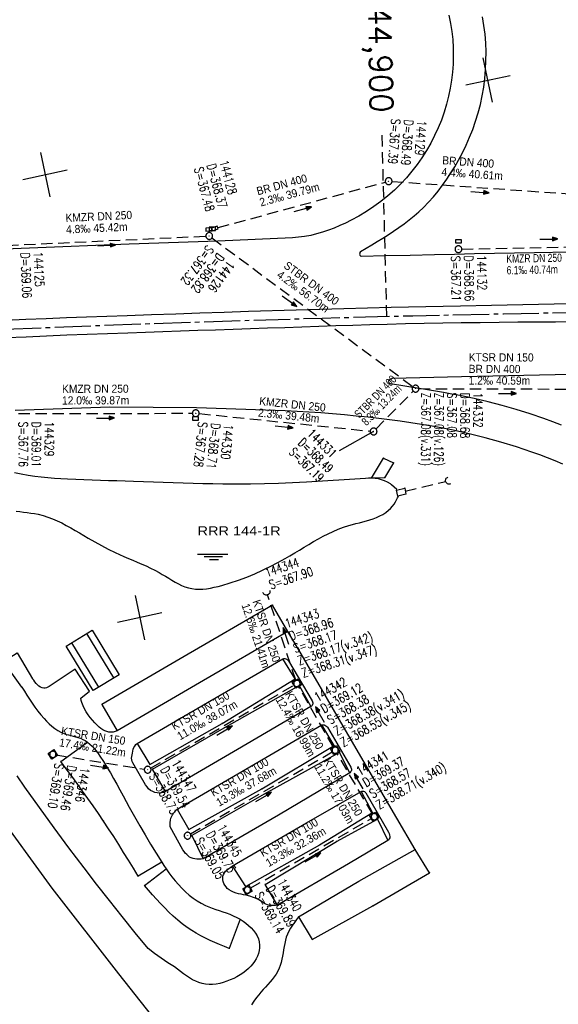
# Model space of a CAD drawing. Extents: x 4513981 to 4515116, y 5480330 to 5480924.
# Tile 5 of 11: x 4514447 to 4514566, y 5480472 to 5480689. Entities that reach past the tile are written whole.
import ezdxf
from ezdxf.enums import TextEntityAlignment as Align

# ---------------------------------------------------------------- set-up
doc = ezdxf.new("R2010")
doc.units = 0
doc.header["$LTSCALE"] = 10
doc.header["$MEASUREMENT"] = 0
for name, pattern in [('ACHSE', [5.5, 4, -0.5, 0.5, -0.5]), ('LT00', [0]), ('LT17', [0.15, 0.1, -0.05]), ('STRICHLINIE2', [0.375, 0.25, -0.125])]:
    doc.linetypes.add(name, pattern=pattern)
doc.layers.get('0').update_dxf_attribs({"linetype": 'LT00'})
for name, color, linetype in [('-BESCH', 7, 'STRICHLINIE2'), ('-BESCH-nachrichtlich', 81, 'STRICHLINIE2'), ('-BKAN010', 140, 'LT00'), ('-BKAN018', 140, 'LT00'), ('-BSCH010', 5, 'LT00'), ('-BSCH018', 5, 'LT00'), ('-Halt-Pfeil', 4, 'LT00'), ('A-TEXT-KILOMETER', 30, 'LT17'), ('AX-020', 250, 'ACHSE'), ('DFK_BEB_SCHR', 254, 'LT00'), ('DFK_BEBAUUNG', 250, 'LT00'), ('RRB_BESCHRIFT', 184, 'Continuous'), ('RRB_OK', 181, 'Continuous'), ('RRB_SYMB', 181, 'Continuous'), ('V1_AFBR_BAB', 250, 'LT00'), ('V1_KA_MULD', 182, 'LT00'), ('V1_KA_PRUF', 182, 'LT00'), ('V1_MSUE', 1, 'LT00'), ('V1_PARK_MS', 1, 'LT00'), ('V1_UK_DURCH', 182, 'LT00'), ('V_AFBR_BAB', 250, 'LT00'), ('V_KA_PRUF', 182, 'LT00'), ('V_MOENCH', 182, 'LT00'), ('V_RASTER', 250, 'LT00'), ('V_SINKK', 182, 'LT00'), ('V_UB_MOEN', 1, 'LT00'), ('V_UK_DURCH', 182, 'LT00')]:
    doc.layers.add(name, color=color, linetype=linetype)
doc.styles.add('Haltungsbeschriftung', font='arial.ttf', dxfattribs={"width": 0.75})
doc.styles.add('Kilometrierung', font='romans.shx')
doc.styles.add('schachtbeschriftung', font='romans.shx', dxfattribs={"width": 0.75, "height": 0.2})
doc.styles.add('UNIR-H', font='unir_h.shx', dxfattribs={"width": 0.8})

# ---------------------------------------------------------------- blocks, each defined once
blk = doc.blocks.new('SYMB0011')
at = {"color": 0, "linetype": 'ByBlock'}
for p, q in [((0.5, 0), (-0.5, 0)), ((0, 0.5), (0, -0.5))]:
    blk.add_line(p, q, dxfattribs=at)
blk = doc.blocks.new('SYMB0003')
at = {"color": 0, "linetype": 'ByBlock'}
for p, q in [((-0.015712, 0), (0.010166, 0.012015)), ((0, -0.021257), (-0.015712, 0)), ((0.010166, 0.012015), (0, -0.021257))]:
    blk.add_line(p, q, dxfattribs=at)
for points in [[(-0.031395, 0.499013), (-0.093691, 0.491144), (-0.154509, 0.475528), (-0.21289, 0.452414), (-0.267913, 0.422164), (-0.318712, 0.385257), (-0.364484, 0.342274), (-0.404509, 0.293893), (-0.438154, 0.240877), (-0.464888, 0.184062), (-0.484292, 0.124345), (-0.496058, 0.062667), (-0.5, 0)], [(-0.5, 0), (-0.496058, -0.062667), (-0.484292, -0.124345), (-0.464888, -0.184062), (-0.438154, -0.240877), (-0.404509, -0.293893), (-0.364485, -0.342274), (-0.318712, -0.385257), (-0.267914, -0.422164), (-0.21289, -0.452414), (-0.154509, -0.475529), (-0.093691, -0.491144), (-0.031395, -0.499014), (0.031395, -0.499014)], [(0.5, 0), (0.496057, 0.062667), (0.484292, 0.124345), (0.464888, 0.184062), (0.438153, 0.240877), (0.404509, 0.293893), (0.364484, 0.342274), (0.318712, 0.385257), (0.267913, 0.422164), (0.21289, 0.452414), (0.154509, 0.475528), (0.093691, 0.491144), (0.031395, 0.499013), (-0.031395, 0.499013)], [(0.031395, -0.499014), (0.093691, -0.491144), (0.154509, -0.475529), (0.21289, -0.452414), (0.267914, -0.422164), (0.318712, -0.385257), (0.364485, -0.342274), (0.404509, -0.293893), (0.438154, -0.240877), (0.464889, -0.184062), (0.484292, -0.124345), (0.496058, -0.062667), (0.5, 0)]]:
    blk.add_lwpolyline(points, dxfattribs=at)
blk = doc.blocks.new('SYMB0652')
at = {"color": 0, "linetype": 'ByBlock'}
blk.add_lwpolyline([(-0.15, -0.075), (0.15, -0.075), (0.15, 0.075), (-0.15, 0.075), (-0.15, -0.075)], dxfattribs=at)
blk = doc.blocks.new('WASSER2')
at = {"layer": 'RRB_SYMB'}
for p, q in [((-0.335, 0), (0.335, 0)), ((-0.191, -0.054), (0.215, -0.054)), ((-0.071, -0.116), (0.123, -0.116))]:
    blk.add_line(p, q, dxfattribs=at)
blk = doc.blocks.new('SYMB0070')
at = {"color": 0, "linetype": 'ByBlock'}
for p, q in [((-0.5, 0), (0.2, 0)), ((0.5, 0), (0.2, 0.1)), ((0.2, 0.1), (0.2, 0)), ((0.468, 0), (0.21, 0.086)), ((0.21, 0.086), (0.21, -0.086)), ((0.21, -0.086), (0.468, 0)), ((0.22, -0.072), (0.437, 0)), ((0.23, -0.058), (0.405, 0)), ((0.24, -0.045), (0.374, 0)), ((0.342, 0), (0.25, 0.031)), ((0.25, 0.031), (0.25, -0.031)), ((0.25, -0.031), (0.342, 0)), ((0.26, -0.017), (0.31, 0)), ((0.27, -0.003), (0.279, 0))]:
    blk.add_line(p, q, dxfattribs=at)
for points in [[(0.2, 0), (0.2, -0.1), (0.5, 0)], [(0.437, 0), (0.22, 0.072), (0.22, -0.072)], [(0.405, 0), (0.23, 0.058), (0.23, -0.058)], [(0.374, 0), (0.24, 0.045), (0.24, -0.045)], [(0.31, 0), (0.26, 0.017), (0.26, -0.017)], [(0.279, 0), (0.27, 0.003), (0.27, -0.003)]]:
    blk.add_lwpolyline(points, dxfattribs=at)
blk = doc.blocks.new('SYMB1107')
at = {"color": 0, "linetype": 'ByBlock'}
for points in [[(-0.2, 0), (-0.196157, 0.039018), (-0.184776, 0.076537), (-0.166294, 0.111114), (-0.141421, 0.141421), (-0.111114, 0.166294), (-0.076537, 0.184776), (-0.039018, 0.196157), (0, 0.2)], [(0, 0.2), (0.039018, 0.196157), (0.076537, 0.184776), (0.111114, 0.166294), (0.141421, 0.141421), (0.166294, 0.111114), (0.184776, 0.076537), (0.196157, 0.039018), (0.2, 0)]]:
    blk.add_lwpolyline(points, dxfattribs=at)
blk = doc.blocks.new('SYMB1210')
at = {"color": 0, "linetype": 'ByBlock'}
blk.add_line((0.018815, -0.179014), (0.055623, -0.17119), dxfattribs=at)
for points in [[(-0.2, -0.2), (-0.2, 0.2), (0.2, 0.2), (0.2, -0.2), (-0.2, -0.2)], [(0.018815, 0.179014), (-0.018815, 0.179014), (-0.055623, 0.17119), (-0.09, 0.155885), (-0.120444, 0.133766), (-0.145623, 0.105801), (-0.164438, 0.073213), (-0.176067, 0.037424), (-0.18, 0)], [(-0.18, 0), (-0.176067, -0.037424), (-0.164438, -0.073213), (-0.145623, -0.105801), (-0.120444, -0.133766), (-0.09, -0.155885), (-0.055623, -0.17119), (-0.018815, -0.179014), (0.018815, -0.179014)], [(0.18, 0), (0.176067, 0.037424), (0.164438, 0.073213), (0.145623, 0.105801), (0.120444, 0.133766), (0.09, 0.155885), (0.055623, 0.17119), (0.018815, 0.179014)], [(0.055623, -0.17119), (0.09, -0.155885), (0.120444, -0.133766), (0.145623, -0.105801), (0.164438, -0.073213), (0.176067, -0.037424), (0.18, 0)]]:
    blk.add_lwpolyline(points, dxfattribs=at)

msp = doc.modelspace()

# ---------------------------------------------------------------- linework, layer by layer
at = {"layer": '-BESCH'}
for p, q in [((4514490.92, 5480643.19), (4514527.86, 5480653.24)), ((4514529.33, 5480653.39), (4514568.35, 5480650.66)), ((4514444.33, 5480639.26), (4514488.21, 5480641.31)), ((4514489.56, 5480640.9), (4514533.94, 5480608.08)), ((4514544.76, 5480638.43), (4514583.99, 5480639.19)), ((4514535.29, 5480607.63), (4514574.38, 5480607.52)), ((4514525.79, 5480598.71), (4514534.02, 5480607.1)), ((4514446.87, 5480602.11), (4514485.24, 5480602.2)), ((4514486.74, 5480602.13), (4514524.52, 5480598.25)), ((4514508.09, 5480543.24), (4514501.8, 5480562.14)), ((4514476.01, 5480523.87), (4514507.68, 5480542.16)), ((4514516.41, 5480528.45), (4514508.7, 5480541.88)), ((4514484.82, 5480509.3), (4514516.14, 5480527.42)), ((4514525.04, 5480513.76), (4514517.17, 5480527.15)), ((4514455.16, 5480526.76), (4514474.62, 5480523.61)), ((4514498.04, 5480497.31), (4514524.77, 5480512.74))]:
    msp.add_line(p, q, dxfattribs=at)
at = {"layer": '-BESCH-nachrichtlich'}
msp.add_line((4514532.27, 5480585), (4514541.19, 5480587.16), dxfattribs=at)
at = {"layer": '-BSCH010'}
msp.add_line((4514525.27, 5480598.18), (4514517.69, 5480593.91), dxfattribs=at)
at = {"layer": 'A-TEXT-KILOMETER', "ltscale": 2.5}
msp.add_line((4514528.19, 5480623.6), (4514527.15, 5480663.57), dxfattribs=at)
at = {"layer": 'AX-020', "ltscale": 0.2, "flags": 128}
msp.add_lwpolyline([(4514005.61, 5480582.98), (4514015.33, 5480584.25), (4514035.19, 5480586.76), (4514055.05, 5480589.2), (4514074.93, 5480591.55), (4514094.81, 5480593.83), (4514114.7, 5480596.03), (4514134.6, 5480598.14), (4514154.51, 5480600.18), (4514174.43, 5480602.14), (4514194.35, 5480604.02), (4514214.29, 5480605.82), (4514234.22, 5480607.53), (4514254.17, 5480609.17), (4514274.12, 5480610.73), (4514294.08, 5480612.21), (4514314.04, 5480613.61), (4514334.01, 5480614.93), (4514353.99, 5480616.17), (4514373.97, 5480617.33), (4514393.95, 5480618.41), (4514413.94, 5480619.41), (4514433.93, 5480620.33), (4514453.93, 5480621.17), (4514473.92, 5480621.94), (4514493.93, 5480622.62), (4514513.93, 5480623.22), (4514533.94, 5480623.74), (4514553.94, 5480624.18), (4514573.95, 5480624.54), (4514593.97, 5480624.82), (4514613.98, 5480625.02), (4514633.99, 5480625.14), (4514654, 5480625.18), (4514674.02, 5480625.14), (4514694.03, 5480625.03), (4514714.04, 5480624.83), (4514734.05, 5480624.55), (4514754.06, 5480624.19), (4514774.07, 5480623.75), (4514794.08, 5480623.23), (4514814.08, 5480622.63), (4514834.08, 5480621.95), (4514854.08, 5480621.19), (4514874.08, 5480620.35), (4514894.07, 5480619.44), (4514912.36, 5480618.52)], dxfattribs=at)
at = {"layer": 'DFK_BEB_SCHR'}
for p, q in [((4514467.91, 5480543.77), (4514461.94, 5480553.57)), ((4514458.52, 5480551.5), (4514464.49, 5480541.69))]:
    msp.add_line(p, q, dxfattribs=at)
at = {"layer": 'DFK_BEBAUUNG'}
msp.add_lwpolyline([(4514463.31, 5480540.97), (4514457.34, 5480550.78), (4514463.13, 5480554.3), (4514469.09, 5480544.48), (4514463.31, 5480540.97)], dxfattribs=at)
at = {"layer": 'RRB_OK'}
msp.add_lwpolyline([(4514530.37, 5480585.35), (4514529.23, 5480586.4), (4514528.99, 5480586.64, 0.16405), (4514523.45, 5480587.82), (4514523.45, 5480587.82), (4514510.43, 5480586.98), (4514507.35, 5480586.81), (4514504.27, 5480586.68), (4514501.19, 5480586.59), (4514498.11, 5480586.54), (4514495.03, 5480586.52), (4514491.95, 5480586.54), (4514489.76, 5480586.58), (4514487.57, 5480586.63), (4514485.38, 5480586.69), (4514483.2, 5480586.76), (4514481.01, 5480586.84), (4514478.82, 5480586.92), (4514476.62, 5480587), (4514474.43, 5480587.07), (4514472.23, 5480587.14), (4514470.4, 5480587.2), (4514468.57, 5480587.25), (4514466.74, 5480587.3), (4514464.92, 5480587.35), (4514463.1, 5480587.41), (4514461.28, 5480587.48), (4514459.47, 5480587.55), (4514457.67, 5480587.64), (4514456.22, 5480587.73), (4514454.77, 5480587.83), (4514453.32, 5480587.95), (4514451.87, 5480588.09), (4514450.41, 5480588.27), (4514448.94, 5480588.47), (4514447.45, 5480588.72), (4514445.95, 5480589.02)], format="xyb", dxfattribs=at)
msp.add_lwpolyline([(4514446.32, 5480580.61), (4514447.13, 5480580.49), (4514447.95, 5480580.38), (4514448.77, 5480580.28), (4514449.59, 5480580.17), (4514450.4, 5480580.04), (4514451.2, 5480579.89), (4514452.28, 5480579.62), (4514453.33, 5480579.29), (4514454.37, 5480578.89), (4514455.38, 5480578.45), (4514456.39, 5480577.97), (4514457.38, 5480577.45), (4514458.36, 5480576.91), (4514459.33, 5480576.34), (4514460.3, 5480575.77), (4514461.26, 5480575.19), (4514462.23, 5480574.62), (4514463.69, 5480573.78), (4514465.16, 5480572.97), (4514466.65, 5480572.2), (4514468.16, 5480571.46), (4514469.13, 5480571), (4514470.11, 5480570.57), (4514471.1, 5480570.14), (4514472.08, 5480569.73), (4514473.06, 5480569.32), (4514474.04, 5480568.91), (4514475.01, 5480568.48), (4514475.98, 5480568.03), (4514476.94, 5480567.56), (4514477.89, 5480567.04), (4514478.6, 5480566.63), (4514479.31, 5480566.2), (4514480.02, 5480565.77), (4514480.73, 5480565.34), (4514481.44, 5480564.93), (4514482.15, 5480564.55), (4514482.87, 5480564.2), (4514483.61, 5480563.9), (4514484.35, 5480563.66), (4514485.11, 5480563.48), (4514485.91, 5480563.37), (4514486.73, 5480563.34), (4514487.56, 5480563.37), (4514488.39, 5480563.46), (4514489.23, 5480563.59), (4514490.07, 5480563.77), (4514490.91, 5480563.97), (4514491.75, 5480564.19), (4514493.62, 5480564.75), (4514495.45, 5480565.36), (4514497.24, 5480566.03), (4514499, 5480566.75), (4514500.73, 5480567.52), (4514502.43, 5480568.35), (4514504.1, 5480569.22), (4514505.75, 5480570.13), (4514506.8, 5480570.74), (4514507.84, 5480571.36), (4514508.88, 5480571.99), (4514509.92, 5480572.62), (4514510.97, 5480573.25), (4514512.02, 5480573.86), (4514513.08, 5480574.46), (4514514.15, 5480575.04), (4514515.24, 5480575.59), (4514516.34, 5480576.11), (4514517.47, 5480576.59), (4514518.62, 5480577.03), (4514519.8, 5480577.41), (4514520.57, 5480577.64), (4514521.35, 5480577.84), (4514522.13, 5480578.04), (4514522.91, 5480578.25), (4514523.68, 5480578.45), (4514524.44, 5480578.68), (4514525.19, 5480578.92), (4514525.92, 5480579.2), (4514526.62, 5480579.52), (4514527.3, 5480579.88), (4514527.94, 5480580.29), (4514528.55, 5480580.77), (4514529, 5480581.19), (4514529.42, 5480581.65), (4514529.8, 5480582.15), (4514530.13, 5480582.67), (4514530.35, 5480583.08), (4514530.55, 5480583.49), (4514530.74, 5480583.91)], dxfattribs=at)
at = {"layer": 'V1_AFBR_BAB'}
for points in [[(4514508.71, 5480491.03), (4514522.01, 5480498.86), (4514534.42, 5480505.88), (4514526.34, 5480519.74), (4514517.72, 5480534.52), (4514509.25, 5480549.09), (4514506.35, 5480554), (4514486.8, 5480542.68), (4514468.62, 5480532.1), (4514468.2, 5480531.91), (4514467.75, 5480531.81), (4514467.28, 5480531.77), (4514466.8, 5480531.8), (4514466.33, 5480531.9), (4514465.89, 5480532.06), (4514465.43, 5480532.3), (4514465.01, 5480532.59), (4514464.62, 5480532.92), (4514464.25, 5480533.28), (4514463.7, 5480533.83), (4514463.18, 5480534.4), (4514462.68, 5480534.99), (4514462.21, 5480535.61), (4514461.79, 5480536.25), (4514461.41, 5480536.91), (4514461.1, 5480537.6), (4514460.84, 5480538.31), (4514460.71, 5480538.79), (4514460.59, 5480539.27)], [(4514495.21, 5480527.96), (4514479.33, 5480518.69), (4514478.9, 5480518.49), (4514478.42, 5480518.37), (4514477.93, 5480518.33), (4514477.43, 5480518.37), (4514476.94, 5480518.48), (4514476.47, 5480518.66), (4514476, 5480518.93), (4514475.58, 5480519.28), (4514475.22, 5480519.68), (4514474.92, 5480520.12), (4514472.06, 5480525), (4514471.91, 5480525.32), (4514471.84, 5480525.66), (4514471.82, 5480526.02), (4514471.85, 5480526.4), (4514471.91, 5480526.78), (4514471.98, 5480527.17), (4514472.08, 5480527.59), (4514472.19, 5480528), (4514472.34, 5480528.39), (4514472.52, 5480528.73), (4514472.76, 5480529.03), (4514473.06, 5480529.27), (4514489.11, 5480538.66), (4514505.24, 5480548), (4514505.44, 5480548.07), (4514505.66, 5480548.06), (4514505.88, 5480548.01), (4514506.12, 5480547.9), (4514506.31, 5480547.75), (4514506.47, 5480547.56), (4514511.7, 5480538.68), (4514511.79, 5480538.48), (4514511.85, 5480538.27), (4514511.85, 5480538.06), (4514511.79, 5480537.87), (4514511.68, 5480537.7), (4514511.54, 5480537.55), (4514511.38, 5480537.43), (4514495.21, 5480527.96)], [(4514460.59, 5480539.27), (4514462.5, 5480540.81), (4514459.37, 5480545.68), (4514453.62, 5480541.85), (4514453.35, 5480541.69), (4514453.04, 5480541.57), (4514452.73, 5480541.5), (4514452.42, 5480541.49), (4514452.04, 5480541.58), (4514451.68, 5480541.74), (4514451.35, 5480541.97), (4514451.04, 5480542.24), (4514450.74, 5480542.56), (4514450.45, 5480542.89), (4514450.19, 5480543.23), (4514449.94, 5480543.58)], [(4514447.59, 5480541.72), (4514448.14, 5480540.82), (4514448.7, 5480539.93), (4514449.28, 5480539.04), (4514449.86, 5480538.16), (4514450.47, 5480537.3), (4514451.11, 5480536.44), (4514451.77, 5480535.61), (4514452.48, 5480534.79), (4514453.03, 5480534.2), (4514453.61, 5480533.63), (4514454.21, 5480533.09), (4514454.84, 5480532.59), (4514455.5, 5480532.15), (4514456.18, 5480531.77), (4514456.9, 5480531.46), (4514457.39, 5480531.3), (4514457.89, 5480531.16), (4514458.4, 5480531.04), (4514458.92, 5480530.92), (4514459.43, 5480530.79), (4514459.93, 5480530.64), (4514460.5, 5480530.44), (4514461.06, 5480530.2), (4514461.59, 5480529.92), (4514462.09, 5480529.6), (4514462.62, 5480529.17), (4514463.11, 5480528.7), (4514463.57, 5480528.19), (4514464, 5480527.65), (4514464.41, 5480527.09), (4514464.8, 5480526.52), (4514465.61, 5480525.29), (4514466.38, 5480524.05), (4514467.12, 5480522.81), (4514467.85, 5480521.55), (4514468.55, 5480520.29), (4514469.24, 5480519.03), (4514469.93, 5480517.76), (4514470.62, 5480516.49), (4514471.31, 5480515.22), (4514472.44, 5480513.17), (4514473.6, 5480511.12), (4514474.79, 5480509.09), (4514475.99, 5480507.06), (4514477.22, 5480505.05), (4514478.46, 5480503.06), (4514478.93, 5480502.33), (4514479.42, 5480501.6), (4514480.04, 5480500.7), (4514480.71, 5480499.82), (4514481.41, 5480498.96), (4514482.14, 5480498.12), (4514482.91, 5480497.32), (4514483.71, 5480496.55), (4514484.54, 5480495.83), (4514485.4, 5480495.16), (4514486.29, 5480494.55), (4514487.21, 5480494), (4514488.16, 5480493.51), (4514488.89, 5480493.19), (4514489.64, 5480492.91), (4514490.41, 5480492.64), (4514491.17, 5480492.38), (4514491.95, 5480492.13), (4514492.72, 5480491.86), (4514493.5, 5480491.58), (4514494.27, 5480491.26), (4514495.03, 5480490.89), (4514495.79, 5480490.48), (4514496.43, 5480490.07), (4514497.06, 5480489.61), (4514497.65, 5480489.11), (4514498.21, 5480488.58), (4514498.71, 5480488.01), (4514499.15, 5480487.41), (4514499.52, 5480486.78), (4514499.81, 5480486.13), (4514500, 5480485.46), (4514500.09, 5480484.78), (4514500.08, 5480484.16), (4514499.98, 5480483.55), (4514499.82, 5480482.93), (4514499.59, 5480482.33), (4514499.3, 5480481.74), (4514498.96, 5480481.17), (4514498.58, 5480480.64), (4514498.17, 5480480.14), (4514497.62, 5480479.57), (4514497.04, 5480479.06), (4514496.42, 5480478.6), (4514495.77, 5480478.18), (4514495.09, 5480477.79), (4514494.36, 5480477.42), (4514493.61, 5480477.08), (4514492.85, 5480476.78), (4514492.07, 5480476.52), (4514491.28, 5480476.32), (4514490.49, 5480476.17), (4514489.7, 5480476.09), (4514488.92, 5480476.07), (4514488.16, 5480476.14), (4514487.42, 5480476.28), (4514486.69, 5480476.5), (4514485.99, 5480476.79), (4514485.29, 5480477.13), (4514484.61, 5480477.53), (4514483.94, 5480477.96), (4514483.27, 5480478.43), (4514482.61, 5480478.92), (4514481.96, 5480479.43), (4514481.3, 5480479.95), (4514479.8, 5480480.88), (4514478.33, 5480481.86), (4514476.9, 5480482.9), (4514475.51, 5480483.99)], [(4514487.62, 5480503.79), (4514487.15, 5480503.76), (4514486.69, 5480503.74), (4514486.24, 5480503.75), (4514485.8, 5480503.79), (4514485.38, 5480503.87), (4514484.98, 5480504.01), (4514484.63, 5480504.2), (4514484.29, 5480504.45), (4514483.98, 5480504.75), (4514483.68, 5480505.07), (4514483.39, 5480505.42), (4514483.1, 5480505.77), (4514480.31, 5480510.85), (4514480.32, 5480511.35), (4514480.35, 5480511.85), (4514480.41, 5480512.33), (4514480.51, 5480512.8), (4514480.67, 5480513.23), (4514480.85, 5480513.56), (4514481.08, 5480513.88), (4514481.33, 5480514.18), (4514481.59, 5480514.47), (4514481.87, 5480514.76), (4514497.91, 5480524.12), (4514513.86, 5480533.4), (4514514.01, 5480533.44), (4514514.18, 5480533.43), (4514514.36, 5480533.38), (4514514.53, 5480533.3), (4514514.75, 5480533.19), (4514514.94, 5480533.06), (4514515.09, 5480532.89), (4514520.25, 5480524.04), (4514520.33, 5480523.8), (4514520.39, 5480523.58), (4514520.38, 5480523.37), (4514520.3, 5480523.18), (4514520.16, 5480523.01), (4514520, 5480522.84), (4514504.25, 5480513.45), (4514487.62, 5480503.79)], [(4514504.04, 5480493.61), (4514503.58, 5480493.54), (4514503.13, 5480493.49), (4514502.68, 5480493.48), (4514502.25, 5480493.53), (4514501.84, 5480493.65), (4514501.44, 5480493.84), (4514501.05, 5480494.06), (4514500.66, 5480494.3), (4514500.28, 5480494.54), (4514499.52, 5480494.95), (4514498.74, 5480495.29), (4514497.94, 5480495.56), (4514497.11, 5480495.78), (4514496.55, 5480495.89), (4514495.99, 5480496), (4514495.43, 5480496.12), (4514494.88, 5480496.26), (4514494.35, 5480496.43), (4514493.85, 5480496.65), (4514493.38, 5480496.94), (4514492.95, 5480497.3), (4514492.67, 5480497.63), (4514492.42, 5480497.99), (4514492.21, 5480498.38), (4514492.06, 5480498.79), (4514491.96, 5480499.2), (4514491.93, 5480499.6), (4514491.96, 5480499.99), (4514492.1, 5480500.38), (4514492.31, 5480500.74), (4514492.59, 5480501.07), (4514492.93, 5480501.38), (4514493.3, 5480501.68), (4514493.71, 5480501.97), (4514494.13, 5480502.25), (4514510.45, 5480511.79), (4514522.51, 5480518.71), (4514522.7, 5480518.75), (4514522.88, 5480518.78), (4514523.06, 5480518.76), (4514523.23, 5480518.68), (4514523.39, 5480518.56), (4514523.54, 5480518.41), (4514528.56, 5480509.69), (4514528.69, 5480509.38), (4514528.8, 5480509.07), (4514528.86, 5480508.77), (4514528.83, 5480508.49), (4514528.74, 5480508.26), (4514528.6, 5480508.04), (4514528.44, 5480507.83), (4514519.71, 5480502.71), (4514504.04, 5480493.61)], [(4514508.71, 5480491.03), (4514508.24, 5480490.41), (4514507.77, 5480489.79), (4514507.33, 5480489.16), (4514506.92, 5480488.52), (4514506.55, 5480487.85), (4514506.23, 5480487.17), (4514505.99, 5480486.51), (4514505.8, 5480485.84), (4514505.64, 5480485.15), (4514505.5, 5480484.45), (4514505.38, 5480483.74), (4514505.27, 5480483.03), (4514505.14, 5480482.33), (4514505.01, 5480481.64), (4514504.85, 5480480.96), (4514504.65, 5480480.29), (4514504.41, 5480479.65), (4514504.1, 5480479.01), (4514503.74, 5480478.38), (4514503.33, 5480477.78), (4514502.89, 5480477.2), (4514502.41, 5480476.63), (4514501.92, 5480476.06), (4514501.41, 5480475.5), (4514500.9, 5480474.94), (4514500.39, 5480474.36), (4514499.89, 5480473.78), (4514499.4, 5480473.18), (4514498.83, 5480472.4), (4514498.31, 5480471.59)]]:
    msp.add_lwpolyline(points, dxfattribs=at)
at = {"layer": 'V1_PARK_MS'}
for p, q in [((4514456.17, 5480525.3), (4514462.09, 5480529.6)), ((4514478.46, 5480503.06), (4514473.29, 5480499.99)), ((4514474.65, 5480497.91), (4514479.42, 5480501.6)), ((4514495.79, 5480490.48), (4514493.39, 5480483.99))]:
    msp.add_line(p, q, dxfattribs=at)
for points in [[(4514506.35, 5480554), (4514502.9, 5480559.83), (4514483.42, 5480548.52), (4514465.24, 5480537.89), (4514468.62, 5480532.1)], [(4514447.59, 5480541.72), (4514443.52, 5480547.36), (4514446.52, 5480549.28), (4514449.94, 5480543.58)], [(4514473.06, 5480529.27), (4514475.85, 5480524.63), (4514491.82, 5480533.7), (4514507.96, 5480543.58), (4514505.24, 5480548)], [(4514479.33, 5480518.69), (4514476.44, 5480523.62), (4514492.28, 5480532.76), (4514508.82, 5480542.12), (4514511.38, 5480537.43)], [(4514481.87, 5480514.76), (4514484.45, 5480510.32), (4514500.58, 5480519.24), (4514516.53, 5480528.81), (4514513.86, 5480533.4)], [(4514520, 5480522.84), (4514517.71, 5480527.31), (4514501.11, 5480518.09), (4514485.09, 5480508.99), (4514487.62, 5480503.79)], [(4514473.29, 5480499.99), (4514472.22, 5480501.75), (4514471.14, 5480503.5), (4514470.06, 5480505.25), (4514468.96, 5480507), (4514467.86, 5480508.73), (4514466.74, 5480510.46), (4514465.61, 5480512.17), (4514464.47, 5480513.84), (4514463.32, 5480515.5), (4514462.15, 5480517.15), (4514460.97, 5480518.79), (4514459.78, 5480520.42), (4514458.58, 5480522.05), (4514457.38, 5480523.68), (4514456.17, 5480525.3)], [(4514522.51, 5480518.71), (4514524.99, 5480513.98), (4514513.32, 5480506.86), (4514497.03, 5480497.73), (4514494.13, 5480502.25)], [(4514504.04, 5480493.61), (4514501.28, 5480498.12), (4514517.05, 5480507.64), (4514526.16, 5480512.58), (4514528.44, 5480507.83)], [(4514508.71, 5480491.03), (4514511.72, 5480486.01), (4514525.1, 5480493.46), (4514537.61, 5480500.74), (4514534.43, 5480505.87)], [(4514493.39, 5480483.99), (4514492.32, 5480484.43), (4514491.25, 5480484.88), (4514490.19, 5480485.33), (4514489.14, 5480485.81), (4514488.11, 5480486.3), (4514487.1, 5480486.82), (4514486.1, 5480487.37), (4514485.14, 5480487.96), (4514484.06, 5480488.69), (4514483.02, 5480489.47), (4514482.01, 5480490.29), (4514481.03, 5480491.15), (4514480.07, 5480492.05), (4514479.13, 5480492.98), (4514478.22, 5480493.93), (4514477.31, 5480494.91), (4514476.42, 5480495.9), (4514475.53, 5480496.9), (4514474.65, 5480497.91)]]:
    msp.add_lwpolyline(points, dxfattribs=at)
at = {"layer": 'V_AFBR_BAB'}
for points in [[(4514541.91, 5480690.09), (4514542.28, 5480688.27), (4514542.55, 5480686.49), (4514542.74, 5480684.71), (4514542.85, 5480682.91), (4514542.87, 5480681.11), (4514542.82, 5480679.31), (4514542.69, 5480677.52), (4514542.48, 5480675.73), (4514542.19, 5480673.95), (4514541.82, 5480672.18), (4514541.38, 5480670.43), (4514540.86, 5480668.7), (4514540.23, 5480666.94), (4514539.53, 5480665.2), (4514538.75, 5480663.5), (4514537.89, 5480661.83), (4514536.96, 5480660.21), (4514535.95, 5480658.63), (4514534.88, 5480657.11), (4514533.74, 5480655.63), (4514532.54, 5480654.21), (4514531.27, 5480652.85), (4514529.88, 5480651.49), (4514528.42, 5480650.2)], [(4514533.11, 5480644.88), (4514534.21, 5480645.77), (4514535.27, 5480646.69), (4514536.29, 5480647.66), (4514537.42, 5480648.81), (4514538.49, 5480650.01), (4514539.52, 5480651.26), (4514540.5, 5480652.56), (4514541.44, 5480653.89), (4514542.33, 5480655.25), (4514543.18, 5480656.64), (4514543.99, 5480658.06), (4514544.87, 5480659.72), (4514545.7, 5480661.42), (4514546.47, 5480663.14), (4514547.17, 5480664.88), (4514547.79, 5480666.66), (4514548.36, 5480668.51), (4514548.85, 5480670.39), (4514549.26, 5480672.29), (4514549.58, 5480674.21), (4514549.83, 5480676.14), (4514550, 5480678.08), (4514550.09, 5480680.04), (4514550.1, 5480681.99), (4514550.03, 5480683.94), (4514549.88, 5480685.89), (4514549.64, 5480687.82), (4514549.33, 5480689.74)], [(4514528.42, 5480650.2), (4514526.9, 5480648.98), (4514525.32, 5480647.83), (4514523.69, 5480646.75), (4514522.01, 5480645.74), (4514520.29, 5480644.8), (4514519.06, 5480644.19), (4514517.82, 5480643.62), (4514516.56, 5480643.09), (4514515.28, 5480642.6), (4514513.99, 5480642.17), (4514512.69, 5480641.8), (4514511.37, 5480641.48), (4514510.04, 5480641.24), (4514508.71, 5480641.06), (4514507.36, 5480640.96), (4514490.87, 5480640.18), (4514471.27, 5480639.51), (4514449.3, 5480638.64), (4514431.08, 5480637.92)], [(4514522.38, 5480637.92), (4514523.61, 5480638.65), (4514524.85, 5480639.38), (4514526.07, 5480640.11), (4514527.29, 5480640.86), (4514528.49, 5480641.62), (4514529.68, 5480642.4), (4514530.85, 5480643.2), (4514531.99, 5480644.03), (4514533.11, 5480644.88)], [(4514522.38, 5480637.92), (4514522.26, 5480637.71), (4514522.19, 5480637.5), (4514522.18, 5480637.3), (4514522.25, 5480637.14), (4514522.38, 5480636.99), (4514522.54, 5480636.84)], [(4514568.84, 5480637.8), (4514560.83, 5480637.65), (4514556.41, 5480637.56), (4514551.99, 5480637.47), (4514547.57, 5480637.37), (4514543.14, 5480637.27), (4514538.72, 5480637.18), (4514533.33, 5480637.06), (4514527.93, 5480636.95), (4514522.54, 5480636.84)], [(4514443.99, 5480622.76), (4514448.46, 5480622.96), (4514452.94, 5480623.14), (4514457.41, 5480623.31), (4514461.88, 5480623.48), (4514466.35, 5480623.64), (4514470.83, 5480623.8), (4514476.19, 5480623.99), (4514481.56, 5480624.18), (4514486.92, 5480624.36), (4514492.29, 5480624.54), (4514497.65, 5480624.72), (4514508.16, 5480625.04), (4514518.67, 5480625.33), (4514529.18, 5480625.6), (4514536.81, 5480625.78), (4514544.43, 5480625.95), (4514551.34, 5480626.1), (4514558.25, 5480626.23), (4514565.17, 5480626.35), (4514570.69, 5480626.44)], [(4514444.03, 5480618.92), (4514448.52, 5480619.11), (4514453.02, 5480619.3), (4514457.51, 5480619.48), (4514462, 5480619.66), (4514466.49, 5480619.83), (4514470.99, 5480619.99), (4514474.86, 5480620.13), (4514478.73, 5480620.26), (4514482.6, 5480620.39), (4514486.48, 5480620.51), (4514490.35, 5480620.64), (4514494.22, 5480620.77), (4514498.09, 5480620.9), (4514501.86, 5480621.03), (4514505.63, 5480621.16), (4514509.4, 5480621.3), (4514513.17, 5480621.43), (4514516.93, 5480621.56), (4514520.7, 5480621.68), (4514524.47, 5480621.8), (4514528.24, 5480621.9), (4514532.34, 5480622), (4514536.44, 5480622.08), (4514540.54, 5480622.15), (4514544.64, 5480622.21), (4514548.81, 5480622.26), (4514552.97, 5480622.31), (4514557.13, 5480622.35), (4514561.3, 5480622.38), (4514565.46, 5480622.41), (4514569.82, 5480622.44)], [(4514529.37, 5480609.85), (4514529.11, 5480609.74), (4514528.87, 5480609.63), (4514528.68, 5480609.5), (4514528.55, 5480609.38), (4514528.51, 5480609.23), (4514528.55, 5480609.11), (4514528.66, 5480608.97), (4514528.8, 5480608.83), (4514528.97, 5480608.68)], [(4514669.86, 5480611.54), (4514651.98, 5480611.57), (4514630.2, 5480611.5), (4514609.25, 5480611.36), (4514608.32, 5480611.34), (4514586.71, 5480611.04), (4514565.4, 5480610.66), (4514544.69, 5480610.24), (4514529.37, 5480609.85)], [(4514562.87, 5480601.04), (4514559.84, 5480602.08), (4514556.78, 5480603.04), (4514553.69, 5480603.92), (4514550.59, 5480604.73), (4514547.47, 5480605.46), (4514544.33, 5480606.11), (4514542.54, 5480606.45), (4514540.74, 5480606.77), (4514538.94, 5480607.08), (4514537.14, 5480607.38), (4514535.34, 5480607.66), (4514532.15, 5480608.17), (4514528.97, 5480608.68)], [(4514565.38, 5480591.69), (4514563.68, 5480592.36), (4514561.97, 5480593.01), (4514560.24, 5480593.62), (4514556.82, 5480594.77), (4514553.37, 5480595.82), (4514549.89, 5480596.78), (4514546.39, 5480597.65), (4514542.87, 5480598.43), (4514540.53, 5480598.9), (4514538.19, 5480599.32), (4514535.84, 5480599.72), (4514533.48, 5480600.08), (4514531.13, 5480600.42), (4514528.76, 5480600.73), (4514526.4, 5480601.02), (4514524.03, 5480601.3), (4514521.42, 5480601.58), (4514518.81, 5480601.84), (4514516.2, 5480602.07), (4514513.59, 5480602.28), (4514510.97, 5480602.46), (4514508.35, 5480602.61), (4514505.73, 5480602.72), (4514486.16, 5480603.42), (4514467.02, 5480603.51), (4514446.08, 5480602.81)], [(4514566.78, 5480599.56), (4514564.84, 5480600.32), (4514562.87, 5480601.04)], [(4514567.06, 5480590.98), (4514565.38, 5480591.69)], [(4514475.51, 5480483.99), (4514472.61, 5480487.51), (4514469.75, 5480491.06), (4514466.91, 5480494.62), (4514464.09, 5480498.21), (4514461.31, 5480501.82), (4514457.98, 5480506.23), (4514454.7, 5480510.67), (4514451.46, 5480515.14), (4514448.27, 5480519.65), (4514446.53, 5480522.14)], [(4514441.38, 5480514.85), (4514454.22, 5480497.37), (4514468.94, 5480478.43), (4514481.13, 5480462.94), (4514493.19, 5480447.41), (4514503.81, 5480434.06), (4514514.91, 5480419.96), (4514515.04, 5480419.74), (4514515.13, 5480419.5), (4514515.14, 5480419.25), (4514515.08, 5480419.06), (4514514.98, 5480418.89), (4514514.87, 5480418.79), (4514514.74, 5480418.7), (4514514.6, 5480418.62)]]:
    msp.add_lwpolyline(points, dxfattribs=at)
at = {"layer": 'V_MOENCH'}
msp.add_lwpolyline([(4514532.41, 5480584.36), (4514530.6, 5480583.92), (4514530.33, 5480585.25), (4514532.13, 5480585.65), (4514532.41, 5480584.36)], dxfattribs=at)
at = {"layer": 'V_RASTER'}
for p, q in [((4514551.56, 5480670.88), (4514549.47, 5480680.65)), ((4514545.63, 5480674.72), (4514555.41, 5480676.81)), ((4514451.68, 5480659.76), (4514453.77, 5480649.98)), ((4514447.83, 5480653.83), (4514457.61, 5480655.92)), ((4514472.58, 5480561.97), (4514474.67, 5480552.19)), ((4514478.51, 5480558.12), (4514468.73, 5480556.03))]:
    msp.add_line(p, q, dxfattribs=at)
at = {"layer": 'V_UB_MOEN'}
msp.add_lwpolyline([(4514529.64, 5480591.26), (4514527.67, 5480587.97), (4514524.8, 5480587.9), (4514527.42, 5480592.29), (4514529.64, 5480591.26)], dxfattribs=at)

# ---------------------------------------------------------------- block references
at = {"layer": '-Halt-Pfeil', "yscale": 3.999999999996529, "zscale": 4}
for p, xscale, rotation in [((4514548.77, 5480651.03), 4.000000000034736, 355.9961100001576), ((4514509.65, 5480647.25), 3.999999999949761, 15.22291000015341), ((4514563.99, 5480640.65), 4.000000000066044, 1.105140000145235), ((4514466.32, 5480639.28), 4.000000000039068, 2.676240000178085), ((4514506.68, 5480626.95), 3.999999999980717, 323.5182899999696), ((4514554.84, 5480606.57), 4.000000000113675, 359.839140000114), ((4514466.06, 5480601.15), 4.000000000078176, 0.1363800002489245), ((4514505.53, 5480599.19), 4.000000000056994, 354.1498700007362), ((4514505.9, 5480553.01), 4.000000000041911, 108.4095200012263), ((4514513.42, 5480535.66), 3.999999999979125, 119.854189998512), ((4514492.34, 5480532.15), 4.000000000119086, 30.00470999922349), ((4514464.73, 5480524.2), 4.000000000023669, 350.8337600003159), ((4514521.96, 5480520.97), 4.000000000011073, 120.4575700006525), ((4514500.98, 5480517.5), 4.000000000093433, 30.0485099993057), ((4514511.91, 5480504.16), 4.000000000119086, 30.00470999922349)]:
    msp.add_blockref('SYMB0070', p, dxfattribs=dict(at, xscale=xscale, rotation=rotation))
at = {"layer": 'RRB_SYMB', "xscale": 10.00000000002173, "yscale": 10.00000000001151, "zscale": 10, "rotation": 1.01217972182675e-10}
msp.add_blockref('WASSER2', (4514489.75, 5480571.09), dxfattribs=at)
at = {"layer": 'V1_KA_MULD', "yscale": 3.799999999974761, "zscale": 3.8}
for p, xscale, rotation in [((4514508.33, 5480542.53), 3.799999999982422, 30.62687815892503), ((4514454.42, 5480526.88), 3.80000000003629, 33.58629673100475), ((4514516.79, 5480527.8), 3.800000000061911, 29.40412420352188), ((4514525.42, 5480513.12), 3.800000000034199, 29.76695764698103), ((4514497.39, 5480496.93), 3.80000000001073, 29.64810080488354)]:
    msp.add_blockref('SYMB1210', p, dxfattribs=dict(at, xscale=xscale, rotation=rotation))
at = {"layer": 'V1_KA_PRUF', "xscale": 1.499999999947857, "yscale": 1.499999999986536, "zscale": 1.5, "rotation": 359.9999999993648}
for p in [(4514475.36, 5480523.5), (4514484.17, 5480508.93)]:
    msp.add_blockref('SYMB0003', p, dxfattribs=at)
at = {"layer": 'V1_MSUE', "xscale": 0.09999999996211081, "yscale": 0.09999999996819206, "zscale": 0.1, "rotation": 6.519677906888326e-09}
for p in [(4514502.9, 5480559.83), (4514483.42, 5480548.52), (4514449.91, 5480543.61), (4514507.96, 5480543.58), (4514508.82, 5480542.12), (4514447.58, 5480541.7), (4514465.24, 5480537.89), (4514491.82, 5480533.7), (4514492.28, 5480532.76), (4514516.53, 5480528.81), (4514517.71, 5480527.31), (4514456.17, 5480525.3), (4514475.85, 5480524.63), (4514476.44, 5480523.62), (4514500.58, 5480519.24), (4514501.11, 5480518.09), (4514524.99, 5480513.98), (4514465.61, 5480512.17), (4514526.16, 5480512.58), (4514484.45, 5480510.32), (4514485.09, 5480508.99), (4514517.05, 5480507.64), (4514513.32, 5480506.86), (4514534.43, 5480505.87), (4514537.61, 5480500.74), (4514473.29, 5480499.99), (4514474.65, 5480497.91), (4514497.03, 5480497.73), (4514501.28, 5480498.12), (4514525.1, 5480493.46), (4514508.71, 5480491.03), (4514485.14, 5480487.96), (4514511.72, 5480486.01), (4514493.39, 5480483.99)]:
    msp.add_blockref('SYMB0011', p, dxfattribs=at)
at = {"layer": 'V1_UK_DURCH', "xscale": 4.000000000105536, "yscale": 3.999999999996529, "zscale": 4, "rotation": 194.0021716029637}
msp.add_blockref('SYMB1107', (4514501.57, 5480562.85), dxfattribs=at)
at = {"layer": 'V_KA_PRUF', "xscale": 1.499999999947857, "yscale": 1.499999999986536, "zscale": 1.5, "rotation": 359.9999999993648}
for p in [(4514528.59, 5480653.44), (4514488.96, 5480641.34), (4514544.01, 5480638.42), (4514534.54, 5480607.63), (4514485.99, 5480602.2), (4514525.27, 5480598.18)]:
    msp.add_blockref('SYMB0003', p, dxfattribs=at)
at = {"layer": 'V_MOENCH', "xscale": 0.09999999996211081, "yscale": 0.09999999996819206, "zscale": 0.1, "rotation": 6.519677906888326e-09}
for p in [(4514527.42, 5480592.29), (4514529.64, 5480591.26), (4514524.8, 5480587.9), (4514527.67, 5480587.97), (4514532.13, 5480585.65), (4514530.33, 5480585.25), (4514530.6, 5480583.92), (4514532.41, 5480584.36)]:
    msp.add_blockref('SYMB0011', p, dxfattribs=at)
at = {"layer": 'V_SINKK', "yscale": 4.500000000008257, "zscale": 4.5}
for p, xscale, rotation in [((4514488.87, 5480642.78), 4.49999999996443, 2.721101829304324), ((4514489.65, 5480642.92), 4.50000000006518, 3.466521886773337e-10), ((4514490.2, 5480642.99), 4.499999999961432, 18.51109778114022), ((4514544, 5480640.19), 4.50000000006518, 3.466521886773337e-10), ((4514485.92, 5480601.04), 4.50000000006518, 3.466521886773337e-10)]:
    msp.add_blockref('SYMB0652', p, dxfattribs=dict(at, xscale=xscale, rotation=rotation))
at = {"layer": 'V_UK_DURCH', "xscale": 3.999999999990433, "yscale": 3.999999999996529, "zscale": 4, "rotation": 109.1975023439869}
msp.add_blockref('SYMB1107', (4514541.96, 5480587.35), dxfattribs=at)

# ---------------------------------------------------------------- texts
at = {"layer": '-BKAN010', "style": 'Haltungsbeschriftung'}
for s, rotation, width, p in [('BR DN 400', 355.9961, 0.9, (4514540.38, 5480657.19)), ('4.4‰ 40.61m', 355.9961, 0.9, (4514540.2, 5480654.63)), ('BR DN 400', 15.2229, 0.9, (4514499.7, 5480650.31)), ('2.3‰ 39.79m', 15.2229, 0.9, (4514500.37, 5480647.84)), ('KMZR DN 250', 2.6762, 0.9, (4514457.27, 5480644.43)), ('4.8‰ 45.42m', 2.6762, 0.9, (4514457.39, 5480641.87)), ('STBR DN 400', 323.5183, 0.9, (4514505.25, 5480634.45)), ('KMZR DN 250', 1.1051, 0.75, (4514554.61, 5480635.42)), ('4.2‰ 56.70m', 323.5183, 0.9, (4514503.73, 5480632.39)), ('6.1‰ 40.74m', 1.1051, 0.75, (4514554.66, 5480632.86)), ('KTSR DN 150', 359.8391, 0.9, (4514546.27, 5480613.66)), ('BR DN 400', 359.8391, 0.9, (4514546.26, 5480611.1)), ('STBR DN 400', 45.5515, 0.75, (4514522.1, 5480600.98)), ('1.2‰ 40.59m', 359.8391, 0.9, (4514546.26, 5480608.54)), ('KMZR DN 250', 0.1364, 0.9, (4514456.45, 5480606.69)), ('8.3‰ 13.24m', 45.5515, 0.75, (4514523.7, 5480599.33)), ('12.0‰ 39.87m', 0.1364, 0.9, (4514456.45, 5480604.13)), ('KMZR DN 250', 354.1499, 0.9, (4514499.94, 5480604.03)), ('2.3‰ 39.48m', 354.1499, 0.9, (4514499.68, 5480601.49))]:
    msp.add_text(s, height=1.8, rotation=rotation, dxfattribs=dict(at, width=width)).set_placement(p)
at = {"layer": '-BKAN018', "style": 'Haltungsbeschriftung', "width": 0.9}
for s, rotation, p in [('12.6‰ 21.41m', 288.4095, (4514496.07, 5480559.85)), ('KTSR DN 250', 288.4095, (4514498.5, 5480560.66)), ('KTSR DN 150', 30.0047, (4514481.25, 5480532.16)), ('KTSR DN 250', 299.8542, (4514505.64, 5480540.19)), ('11.0‰ 38.07m', 30.0047, (4514482.53, 5480529.95)), ('12.4‰ 16.99m', 299.8542, (4514503.56, 5480538.99)), ('KTSR DN 150', 350.8338, (4514456.14, 5480531.22)), ('17.4‰ 21.22m', 350.8338, (4514455.73, 5480528.69)), ('KTSR DN 100', 30.0485, (4514489.88, 5480517.5)), ('11.2‰ 17.03m', 300.4576, (4514512.06, 5480524.19)), ('KTSR DN 250', 300.4576, (4514514.13, 5480525.41)), ('13.3‰ 37.68m', 30.0485, (4514491.16, 5480515.29)), ('KTSR DN 100', 30.0047, (4514500.81, 5480504.17)), ('13.3‰ 32.36m', 30.0047, (4514502.09, 5480501.96))]:
    msp.add_text(s, height=1.8, rotation=rotation, dxfattribs=at).set_placement(p)
at = {"layer": '-BSCH010', "style": 'schachtbeschriftung'}
for s, rotation, width, p in [('S=367.39', 265.9961, 0.75, (4514529.17, 5480667.28)), ('D=368.49', 265.9961, 0.75, (4514532.05, 5480667.08)), ('144129', 265.9961, 0.75, (4514534.92, 5480666.88)), ('D=368.37', 285.2229, 0.75, (4514488.39, 5480657.01)), ('144128', 285.2229, 0.75, (4514491.17, 5480657.76)), ('S=367.48', 285.2229, 0.75, (4514485.61, 5480656.25)), ('S=367.32', 233.5183, 0.75, (4514488.52, 5480639.49)), ('D=369.06', 272.6762, 0.75, (4514447.29, 5480637.64)), ('144125', 272.6762, 0.75, (4514450.17, 5480637.78)), ('D=368.82', 233.5183, 0.75, (4514490.83, 5480637.78)), ('144126', 233.5183, 0.75, (4514493.15, 5480636.06)), ('S=367.21', 271.1051, 0.75, (4514542.36, 5480636.95)), ('D=368.66', 271.1051, 0.75, (4514545.24, 5480637.01)), ('144132', 271.1051, 0.75, (4514548.12, 5480637.06)), ('Z=367.08(v.331)', 269.8391, 0.7, (4514535.83, 5480606.76)), ('Z=367.08(v.126)', 269.8391, 0.7, (4514538.71, 5480606.76)), ('S=367.08', 269.8391, 0.75, (4514541.59, 5480606.75)), ('D=368.68', 269.8391, 0.75, (4514544.47, 5480606.74)), ('144332', 269.8391, 0.75, (4514547.35, 5480606.73)), ('S=367.76', 270.1364, 0.75, (4514446.87, 5480600.36)), ('D=369.01', 270.1364, 0.75, (4514449.75, 5480600.37)), ('144329', 270.1364, 0.75, (4514452.63, 5480600.37)), ('S=367.28', 264.1499, 0.75, (4514486.56, 5480600.38)), ('D=368.71', 264.1499, 0.75, (4514489.43, 5480600.09)), ('144330', 264.1499, 0.75, (4514492.29, 5480599.8)), ('144331', 315.5515, 0.75, (4514510.46, 5480597.54)), ('D=368.49', 315.5515, 0.7, (4514508.44, 5480595.48)), ('S=367.19', 315.5515, 0.7, (4514506.43, 5480593.42))]:
    msp.add_text(s, height=2, rotation=rotation, dxfattribs=dict(at, width=width)).set_placement(p)
at = {"layer": '-BSCH018', "style": 'schachtbeschriftung', "width": 0.75}
for s, rotation, p in [('144344', 18.4095, (4514501.68, 5480566.02)), ('S=367.90', 18.4095, (4514502.59, 5480563.29)), ('144343', 18.4095, (4514506.11, 5480554.73)), ('D=368.96', 18.4095, (4514507.02, 5480551.99)), ('S=368.17', 18.4095, (4514507.93, 5480549.26)), ('Z=368.17(v.342)', 18.4095, (4514508.84, 5480546.53)), ('Z=368.31(v.347)', 18.4095, (4514509.75, 5480543.8)), ('144342', 29.8542, (4514512.9, 5480538.44)), ('D=369.12', 29.8542, (4514514.33, 5480535.95)), ('Z=368.38(v.341)', 29.8542, (4514517.2, 5480530.95)), ('S=368.38', 29.8542, (4514515.77, 5480533.45)), ('Z=368.55(v.345)', 29.8542, (4514518.63, 5480528.45)), ('144341', 30.4576, (4514522.17, 5480522.1)), ('S=369.10', 260.8338, (4514454.88, 5480525.03)), ('144347', 300.0047, (4514480.57, 5480524.97)), ('D=369.37', 30.4576, (4514523.63, 5480519.62)), ('D=369.46', 260.8338, (4514457.72, 5480524.57)), ('144346', 260.8338, (4514460.56, 5480524.11)), ('S=368.73', 300.0047, (4514475.58, 5480522.09)), ('D=369.54', 300.0047, (4514478.07, 5480523.53)), ('S=368.57', 30.4576, (4514525.09, 5480517.13)), ('Z=368.71(v.340)', 30.4576, (4514526.55, 5480514.65)), ('D=369.75', 300.0485, (4514488.18, 5480509.23)), ('144345', 300.0485, (4514490.68, 5480510.67)), ('S=369.05', 300.0485, (4514485.69, 5480507.79)), ('144340', 300.0047, (4514503.91, 5480498.67)), ('S=369.14', 300.0047, (4514498.92, 5480495.79)), ('D=369.89', 300.0047, (4514501.41, 5480497.23))]:
    msp.add_text(s, height=2, rotation=rotation, dxfattribs=at).set_placement(p)
at = {"layer": 'A-TEXT-KILOMETER', "style": 'Kilometrierung'}
msp.add_text('144,900', height=5, rotation=271, dxfattribs=at).set_placement((4514527.02, 5480668.57), align=Align.MIDDLE_RIGHT)
at = {"layer": 'RRB_BESCHRIFT', "style": 'UNIR-H', "width": 1.2}
msp.add_text('RRR 144-1R', height=2, dxfattribs=at).set_placement((4514486.37, 5480575.24))

doc.saveas('drawing.dxf')
